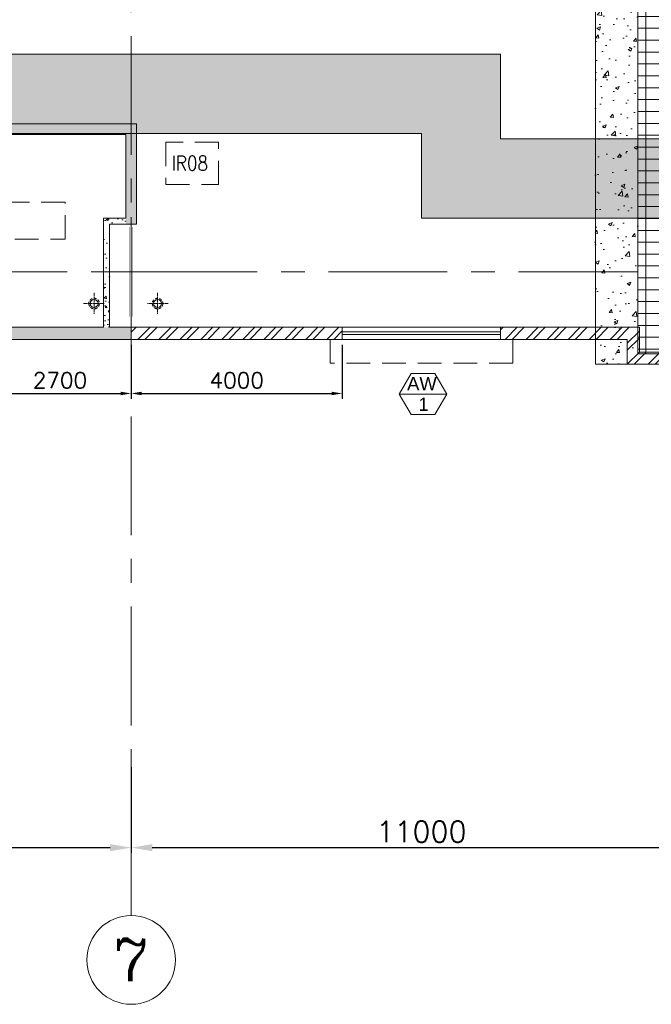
# Model space of a CAD drawing. Header units: inches. Extents: x 709340 to 1075215, y 37864 to 402163.
# Tile 35 of 56: x 852138 to 864106, y 138574 to 157213. Entities that reach past the tile are written whole.
import ezdxf
from ezdxf.enums import TextEntityAlignment as Align

# ---------------------------------------------------------------- set-up
doc = ezdxf.new("R2010")
doc.units = ezdxf.units.IN
doc.header["$LTSCALE"] = 1800
doc.header["$MEASUREMENT"] = 0
for name, pattern in [('1 NORTH ELEVATION$0$NORTH ELEVATION$0$HIDDEN', [0.375, 0.25, -0.125]), ('CENTER', [2, 1.25, -0.25, 0.25, -0.25]), ('CENTER2', [1.125, 0.75, -0.125, 0.125, -0.125]), ('HIDDEN', [0.375, 0.25, -0.125]), ('HIDDEN2', [0.1875, 0.125, -0.0625])]:
    doc.linetypes.add(name, pattern=pattern)
doc.layers.get('0').update_dxf_attribs({"color": 253, "lineweight": 5})
doc.layers.get('Defpoints').update_dxf_attribs({"lineweight": 18})
for name, color, linetype, lineweight in [('2CON', 1, 'Continuous', 13), ('4MM', 4, 'Continuous', 20), ('A-REMOVABLE GRATING', 252, 'Continuous', 9), ('A-WIN TAG', 3, 'Continuous', 13), ('CEN', 8, 'CENTER', 18), ('CL', 8, 'CENTER', 15), ('COL', 1, 'Continuous', 18), ('CONCRETE', 145, 'Continuous', 18), ('DIM', 4, 'Continuous', 18), ('dimension line', 4, 'Continuous', 13), ('EQUIP', 8, 'HIDDEN', 9), ('GRID', 8, 'CENTER', 18), ('RAIN WATER', 6, 'Continuous', 18), ('SUNSHADE', 2, '1 NORTH ELEVATION$0$NORTH ELEVATION$0$HIDDEN', 13), ('TEXT', 3, 'Continuous', 18), ('WALL', 6, 'Continuous', 18), ('WALL HATCH', 8, 'Continuous', 13), ('WINDOW', 3, 'Continuous', 13)]:
    doc.layers.add(name, color=color, linetype=linetype, lineweight=lineweight)
doc.styles.add('ROAMNS', font='ROMANS.shx')
doc.styles.add('ROMANC', font='ROMANC.SHX')
doc.styles.add('ROMANS', font='romans.shx')
doc.styles.get("Standard").update_dxf_attribs({"font": 'arial.ttf'})
doc.dimstyles.new('DIM INT 1', dxfattribs={"dimtxt": 300, "dimasz": 200, "dimexe": 100, "dimexo": 100, "dimgap": 100, "dimtad": 1, "dimdec": 0, "dimzin": 13, "dimdsep": 46, "dimlunit": 5, "dimtxsty": 'ROAMNS', "dimblk2": 'OBLIQUE', "dimcen": 0.09, "dimclrd": 9, "dimclre": 9, "dimclrt": 4, "dimadec": 0, "dimazin": 0, "dimtfac": 1, "dimtdec": 0, "dimtix": 1, "dimtmove": 2, "dimatfit": 3, "dimfxl": 1, "dimtolj": 1, "dimtzin": 13, "dimarcsym": 0})
doc.dimstyles.new('DIM100 x2', dxfattribs={"dimscale": 0, "dimtxt": 400, "dimasz": 400, "dimexe": 100, "dimexo": 100, "dimgap": 100, "dimtad": 1, "dimdec": 0, "dimzin": 13, "dimdsep": 46, "dimtxsty": 'ROMANS', "dimblk2": 'OBLIQUE', "dimcen": 100, "dimdle": 100, "dimclrd": 9, "dimclre": 9, "dimclrt": 4, "dimadec": 0, "dimazin": 0, "dimtfac": 1.1, "dimtdec": 0, "dimtix": 1, "dimtmove": 2, "dimatfit": 3, "dimfxl": 1, "dimtolj": 1, "dimtzin": 13, "dimarcsym": 0})
pattern_1 = [(50, (1547.74, 144.42), (358.63009, -31.37607), [37.5, -412.5]), (355, (1547.74, 144.42), (-69.37567, 376.09607), [30, -330]), (100.451444, (1577.62, 141.8), (289.25442, 344.72), [31.8701, -350.57106]), (46.1842, (1547.74, 244.4), (533.62067, -82.75964), [56.25, -618.75]), (96.635635, (1592.2, 237.5), (467.33097, 487.0593), [47.80517, -525.85688]), (351.184164, (1547.74, 244.4), (467.33097, 487.0593), [45, -495]), (21, (1597.74, 219.42), (298.45353, -201.30945), [37.5, -412.5]), (326, (1597.74, 219.42), (121.65767, 362.57502), [30, -330]), (71.451445, (1622.6, 202.65), (420.11119, 161.26558), [31.8701, -350.57106]), (37.5, (1547.74, 144.42), (6.079928, 166.446927), [0, -326, 0, -335, 0, -331.25]), (7.5, (1547.74, 144.42), (131.53477, 197.205856), [0, -191, 0, -318.5, 0, -126.25]), (327.5, (1436.24, 144.42), (266.911218, -11.277436), [0, -125, 0, -390, 0, -517.5]), (317.5, (1386.24, 144.42), (291.593085, 50.05249), [0, -162.5, 0, -259, 0, -367.5])]

# ---------------------------------------------------------------- blocks, each defined once
blk = doc.blocks.new('COL A')
at = {"layer": '4MM', "const_width": 3}
for points in [[(-412, 900), (412, 900), (412, 850), (-412, 850)], [(-25, 850), (25, 850), (25, -850), (-25, -850)], [(-412, -850), (412, -850), (412, -900), (-412, -900)]]:
    blk.add_lwpolyline(points, close=True, dxfattribs=at)
at = {"layer": 'CL', "color": 25}
for p, q in [((0, -900), (0, 1032)), ((556, 0), (-495, 0))]:
    blk.add_line(p, q, dxfattribs=at)
blk = doc.blocks.new('A-ROW COLUMN')
blk.add_line((181169, 40840), (181169, 42640))
at = {"layer": 'CEN'}
for p, q in [((181169, 40840), (181169, 42640)), ((180977, 41740), (181360, 41740))]:
    blk.add_line(p, q, dxfattribs=at)
blk.add_blockref('COL A', (181169, 41740))
blk = doc.blocks.new('*D414')
at = {"layer": 'Defpoints', "color": 0, "transparency": 16777216}
for p in [(854251, 143165), (843751, 142021), (854251, 141540)]:
    blk.add_point(p, dxfattribs=at)
at = {"layer": 'dimension line', "color": 9, "lineweight": -2, "transparency": 16777216}
for p, q in [((854251, 143065), (854251, 141440)), ((843751, 141921), (843751, 141440)), ((844151, 141540), (853851, 141540))]:
    blk.add_line(p, q, dxfattribs=at)
at = {"layer": 'dimension line', "color": 9, "transparency": 16777216}
for points in [[(844151, 141606), (844151, 141473), (843751, 141540)], [(853851, 141606), (853851, 141473), (854251, 141540)]]:
    blk.add_solid(points, dxfattribs=at)
at = {"layer": 'dimension line', "color": 4, "transparency": 16777216, "insert": (849001, 141840), "char_height": 400, "attachment_point": 5, "style": 'ROMANS'}
blk.add_mtext('\\A1;10500', dxfattribs=at)
blk = doc.blocks.new('_Oblique')
at = {"color": 0, "linetype": 'ByBlock', "lineweight": -2}
blk.add_line((-0.5, -0.5), (0.5, 0.5), dxfattribs=at)
blk = doc.blocks.new('*D415')
at = {"layer": 'Defpoints', "color": 0, "transparency": 16777216}
for p in [(854251, 143165), (865251, 142877), (865251, 141540)]:
    blk.add_point(p, dxfattribs=at)
at = {"layer": 'dimension line', "color": 9, "lineweight": -2, "transparency": 16777216}
for p, q in [((854251, 143065), (854251, 141440)), ((865251, 142777), (865251, 141440)), ((854651, 141540), (864851, 141540))]:
    blk.add_line(p, q, dxfattribs=at)
at = {"layer": 'dimension line', "color": 9, "transparency": 16777216}
for points in [[(854651, 141606), (854651, 141473), (854251, 141540)], [(864851, 141606), (864851, 141473), (865251, 141540)]]:
    blk.add_solid(points, dxfattribs=at)
at = {"layer": 'dimension line', "color": 4, "transparency": 16777216, "insert": (859751, 141840), "char_height": 400, "attachment_point": 5, "style": 'ROMANS'}
blk.add_mtext('\\A1;11000', dxfattribs=at)
blk = doc.blocks.new('A$C606C4837')
h = blk.add_hatch()
h.set_pattern_fill('DOTS', color=8, scale=5000)
h.set_pattern_definition([(0, (0, -1000), (156.25, 312.5), [0, -312.5])])
h.paths.add_polyline_path([(-67175, -8700), (-67175, -10200), (-33175, -10200), (-33175, -8832), (-4175, -8832), (-4175, -10432), (-2675, -10432), (-1175, -10432), (-1175, -8932), (-2675, -8932), (-2675, -7332), (-34675, -7332), (-34675, -8700)])
h = blk.add_hatch()
h.set_pattern_fill('DOTS', color=8, scale=5000)
h.set_pattern_definition([(0, (-90465, -150587.05), (156.25, 312.5), [0, -312.5])])
h.paths.add_polyline_path([(49414, -10468), (49414, -8968), (46825, -8968), (46825, -7450), (21166, -7450), (21166, -8932), (-1175, -8932), (-1175, -10432), (22666, -10432), (22666, -8950), (45325, -8950), (45325, -10468)])
at = {"layer": 'DIM', "color": 8}
for p, q in [((-34675, -7332), (-2675, -7332)), ((-2675, -7332), (-2675, -8932)), ((-33175, -8832), (-4175, -8832)), ((-4175, -8832), (-4175, -10432)), ((-2675, -8932), (-1175, -8932)), ((-1175, -8932), (21166, -8932)), ((-4175, -10432), (22666, -10432))]:
    blk.add_line(p, q, dxfattribs=at)
blk = doc.blocks.new('*D504')
at = {"layer": 'Defpoints', "color": 0, "transparency": 16777216}
for p in [(851551, 151160), (854251, 151160), (854251, 150137)]:
    blk.add_point(p, dxfattribs=at)
at = {"layer": 'TEXT', "color": 9, "lineweight": -2, "transparency": 16777216}
for p, q in [((851551, 151060), (851551, 150037)), ((854251, 151060), (854251, 150037)), ((851751, 150137), (854051, 150137))]:
    blk.add_line(p, q, dxfattribs=at)
at = {"layer": 'TEXT', "color": 9, "transparency": 16777216}
for points in [[(851751, 150170), (851751, 150104), (851551, 150137)], [(854051, 150170), (854051, 150104), (854251, 150137)]]:
    blk.add_solid(points, dxfattribs=at)
at = {"layer": 'TEXT', "color": 4, "transparency": 16777216, "insert": (852901, 150387), "char_height": 300, "attachment_point": 5, "style": 'ROAMNS', "bg_fill": 3, "box_fill_scale": 1.25, "bg_fill_color": 256, "bg_fill_true_color": 13158600, "bg_fill_transparency": 0}
blk.add_mtext('\\A1;2700', dxfattribs=at)
blk = doc.blocks.new('A$C04635394')
h = blk.add_hatch()
h.set_pattern_fill('AR-CONC', color=256, scale=100)
h.paths.add_polyline_path([(-12200, -17750), (-11400, -17750), (-11400, -8588), (-12236, -7645)])
for p, q in [((-11400, -8588), (-11400, -17550)), ((-12200, -17750), (-12200, -8793)), ((-9554, -17550), (-11400, -17550)), ((-10354, -17750), (-12200, -17750))]:
    blk.add_line(p, q)
blk = doc.blocks.new('RWDP')
at = {"layer": 'RAIN WATER', "linetype": 'CENTER2', "ltscale": 0.05}
for p, q in [((500, -400), (500, -800)), ((700, -600), (300, -600))]:
    blk.add_line(p, q, dxfattribs=at)
at = {"layer": 'RAIN WATER', "linetype": 'HIDDEN2', "ltscale": 0.25}
blk.add_circle((500, -600), 100, dxfattribs=at)
at = {"layer": 'RAIN WATER', "ltscale": 0.25}
blk.add_circle((500, -600), 75, dxfattribs=at)
blk = doc.blocks.new('*D523')
at = {"color": 9, "lineweight": -2, "transparency": 16777216}
for p, q in [((858251, 151060), (858251, 150037)), ((854251, 150449), (854251, 150037)), ((854451, 150137), (858051, 150137))]:
    blk.add_line(p, q, dxfattribs=at)
at = {"color": 9, "transparency": 16777216}
for points in [[(854451, 150170), (854451, 150104), (854251, 150137)], [(858051, 150170), (858051, 150104), (858251, 150137)]]:
    blk.add_solid(points, dxfattribs=at)
at = {"layer": 'Defpoints', "color": 0, "transparency": 16777216}
for p in [(858251, 151160), (854251, 150549), (858251, 150137)]:
    blk.add_point(p, dxfattribs=at)
at = {"color": 4, "transparency": 16777216, "insert": (856251, 150387), "char_height": 300, "attachment_point": 5, "style": 'ROAMNS', "bg_fill": 3, "box_fill_scale": 1.25, "bg_fill_color": 256, "bg_fill_true_color": 13158600, "bg_fill_transparency": 0}
blk.add_mtext('\\A1;4000', dxfattribs=at)

msp = doc.modelspace()

# ---------------------------------------------------------------- hatches: boundary and pattern name
at = {"layer": 'A-REMOVABLE GRATING'}
h = msp.add_hatch(dxfattribs=at)
h.set_pattern_fill('GRATE', color=256, scale=7200, style=0)
h.paths.add_polyline_path([(865250.9, 161139.9), (865126.9, 161139.9), (863486.9, 162989.9), (861184.4, 162989.9), (861184.4, 162858.4), (863849.4, 159852.1), (863849.4, 158439.9), (865250.9, 158439.9), (865250.9, 159389.9), (864975.9, 159389.9), (864975.9, 159421.9), (865000.9, 159421.9), (865000.9, 159857.9), (864975.9, 159857.9), (864975.9, 159889.9), (865250.9, 159889.9)])
h.paths.add_polyline_path([(875250.9, 161139.9), (865250.9, 161139.9), (865250.9, 159889.9), (865525.9, 159889.9), (865525.9, 159857.9), (865500.9, 159857.9), (865500.9, 159639.9), (875000.9, 159639.9), (875000.9, 159857.9), (874975.9, 159857.9), (874975.9, 159889.9), (875250.9, 159889.9)])
h.paths.add_polyline_path([(875250.9, 159389.9), (874975.9, 159389.9), (874975.9, 159421.9), (875000.9, 159421.9), (875000.9, 159639.9), (865500.9, 159639.9), (865500.9, 159421.9), (865525.9, 159421.9), (865525.9, 159389.9), (865250.9, 159389.9), (865250.9, 154957.7), (875250.9, 154957.7)])
edge = h.paths.add_edge_path(flags=16)
edge.add_line((870769, 157623.6), (870769, 157623.6))
edge.add_line((870769, 157623.6), (870765.3, 157609.5))
edge.add_line((870765.3, 157609.5), (870902.7, 157609.5))
edge.add_line((870902.7, 157609.5), (870902.7, 157623.6))
edge.add_line((870902.7, 157623.6), (870769, 157623.6))
edge.add_arc((870902.7, 157580), 140.6, 161.94045, 173.68428)
edge.add_line((870763, 157595.5), (870902.7, 157595.5))
edge.add_line((870902.7, 157595.5), (870902.7, 157609.5))
edge.add_line((870902.7, 157609.5), (870765.3, 157609.5))
edge.add_line((870765.3, 157609.5), (870763, 157595.7))
edge.add_arc((870902.7, 157580), 140.6, 161.94045, 173.60849, ccw=False)
edge = h.paths.add_edge_path(flags=16)
edge.add_line((870736.9, 157580), (870902.7, 157580))
edge.add_line((870902.7, 157580), (871043.4, 157580))
edge.add_arc((870902.7, 157580), 140.6, -6.29055, 0.00174, ccw=False)
edge.add_line((871042.5, 157564.6), (871042.5, 157564.6))
edge.add_line((871042.5, 157564.6), (871043.4, 157578.5))
edge.add_arc((870902.7, 157580), 140.6, 269.9981, 359.39936, ccw=False)
edge.add_arc((870902.7, 157580), 140.6, 179.42748, 269.99955, ccw=False)
edge.add_line((870762.1, 157581.4), (870762.1, 157581.4))
edge.add_line((870762.1, 157581.4), (870736.9, 157580))
h.paths.add_polyline_path([(870902.7, 157536.5), (871036.4, 157536.5), (871040.2, 157550.5), (870902.7, 157550.5)], flags=0)
h.paths.add_polyline_path([(865250.9, 158439.9), (863849.4, 158439.9), (863849.4, 154957.7), (865250.9, 154957.7)])
h.paths.add_polyline_path([(885799.4, 159639.9), (875500.9, 159639.9), (875500.9, 159421.9), (875525.9, 159421.9), (875525.9, 159389.9), (875250.9, 159389.9), (875250.9, 153457.7), (885799.4, 153457.7)])
h.paths.add_polyline_path([(885091.6, 155642.7), (885091.6, 155080.2), (884460.4, 155080.2), (884460.4, 155642.7)], flags=16)
h.paths.add_polyline_path([(885022.9, 155502), (885022.9, 155220.8), (884601, 155220.8), (884601, 155502)], flags=0)
edge = h.paths.add_edge_path(flags=0)
edge.add_arc((885050.9, 158339.9), 250, 0, 360)
edge = h.paths.add_edge_path(flags=0)
edge.add_arc((885050.9, 157339.9), 250, 0, 360)
h.paths.add_polyline_path([(885799.4, 161139.9), (875250.9, 161139.9), (875250.9, 159889.9), (875525.9, 159889.9), (875525.9, 159857.9), (875500.9, 159857.9), (875500.9, 159639.9), (885799.4, 159639.9)])
h.paths.add_polyline_path([(875250.9, 154957.7), (865250.9, 154957.7), (865250.9, 153457.7), (875250.9, 153457.7), (875250.9, 153471.6)])
h.paths.add_polyline_path([(865250.9, 154957.7), (863849.4, 154957.7), (863849.4, 153457.7), (865250.9, 153457.7)])
h.paths.add_polyline_path([(865225.9, 153289.9), (864838.4, 153289.9), (864838.4, 153339.9), (865250.9, 153339.9), (865250.9, 153457.7), (863849.4, 153457.7), (863849.4, 152439.9), (865225.9, 152439.9)])
h.paths.add_polyline_path([(865250.9, 151539.9), (864838.4, 151539.9), (864838.4, 151589.9), (865225.9, 151589.9), (865225.9, 152439.9), (865059.3, 152439.9), (864755.4, 152439.9), (863849.4, 152439.9), (863849.4, 150889.9), (865250.9, 150889.9)])
h.paths.add_polyline_path([(875250.9, 151539.9), (874838.4, 151539.9), (874838.4, 151589.9), (875225.9, 151589.9), (875225.9, 152439.9), (875059.3, 152439.9), (874755.4, 152439.9), (865275.9, 152439.9), (865275.9, 151589.9), (865663.4, 151589.9), (865663.4, 151539.9), (865250.9, 151539.9), (865250.9, 150889.9), (865695, 150889.9), (865695, 149139.9), (875250.9, 149139.9)])
h.paths.add_polyline_path([(870935.3, 150069), (871385.3, 150069), (871610.3, 149679.3), (871385.3, 149289.6), (870935.3, 149289.6), (870710.3, 149679.3)], flags=16)
h.paths.add_polyline_path([(875225.9, 153289.9), (874838.4, 153289.9), (874838.4, 153339.9), (875250.9, 153339.9), (875250.9, 153457.7), (865250.9, 153457.7), (865250.9, 153339.9), (865663.4, 153339.9), (865663.4, 153289.9), (865275.9, 153289.9), (865275.9, 152439.9), (865442.5, 152439.9), (865806.5, 152439.9), (875225.9, 152439.9)])
h.paths.add_polyline_path([(885799.4, 153457.7), (875250.9, 153457.7), (875250.9, 153339.9), (875663.4, 153339.9), (875663.4, 153289.9), (875275.9, 153289.9), (875275.9, 152439.9), (875442.5, 152439.9), (875806.5, 152439.9), (885799.4, 152439.9)])
h.paths.add_polyline_path([(885799.4, 152439.9), (875275.9, 152439.9), (875275.9, 151589.9), (875663.4, 151589.9), (875663.4, 151539.9), (875250.9, 151539.9), (875250.9, 149139.9), (885799.4, 149139.9)])
h.paths.add_polyline_path([(879916.1, 150216.5), (880366.1, 150216.5), (880591.1, 149826.8), (880366.1, 149437.1), (879916.1, 149437.1), (879691.1, 149826.8)], flags=16)
h.paths.add_polyline_path([(871121.9, 157444.2), (873476.2, 157444.2), (873476.2, 158129.9), (871121.9, 158129.9)], flags=16)
h.paths.add_polyline_path([(885765.7, 156594.2), (885765.7, 159087), (884426.4, 159087), (884426.4, 156594.2)], flags=16)
h.paths.add_polyline_path([(884846.8, 151774.3), (884846.8, 154041)])
h.paths.add_polyline_path([(871023.3, 149307.3), (871343.1, 149307.3), (871343.1, 149683.9), (871023.3, 149683.9)], flags=0)
h.paths.add_polyline_path([(870833.4, 149685.4), (871447.8, 149685.4), (871447.8, 150073.2), (870833.4, 150073.2)], flags=16)
h.paths.add_polyline_path([(874326.1, 150515.3), (875996.1, 150515.3), (875996.1, 150965.3), (874326.1, 150965.3)])
h.paths.add_polyline_path([(874327.2, 150967.8), (876420.1, 150967.8), (876420.1, 151417.8), (874327.2, 151417.8)])
h.paths.add_polyline_path([(879961.5, 149454.8), (880281.3, 149454.8), (880281.3, 149831.4), (879961.5, 149831.4)], flags=0)
h.paths.add_polyline_path([(879814.2, 149832.9), (880428.6, 149832.9), (880428.6, 150220.7), (879814.2, 150220.7)], flags=16)
at = {"layer": 'CONCRETE'}
h = msp.add_hatch(dxfattribs=at)
h.set_pattern_fill('AR-CONC', color=256, scale=50, style=0)
h.set_pattern_definition(pattern_1)
h.paths.add_polyline_path([(843750.9, 155239.9), (843650.9, 155239.9), (843650.9, 153339.9), (843750.9, 153339.9)])
h.paths.add_polyline_path([(854250.9, 155239.9), (843750.9, 155239.9), (843750.9, 153339.9), (843850.9, 153339.9), (843850.9, 155039.9), (854150.9, 155039.9), (854150.9, 153339.9), (854250.9, 153339.9)])
h.paths.add_polyline_path([(854350.9, 155239.9), (854250.9, 155239.9), (854250.9, 153339.9), (854350.9, 153339.9)])
h = msp.add_hatch(dxfattribs=at)
h.set_pattern_fill('AR-CONC', color=256, scale=50, style=0)
h.set_pattern_definition([(50, (0, 0), (358.63009, -31.37607), [37.5, -412.5]), (355, (0, 0), (-69.37567, 376.09607), [30, -330]), (100.451444, (29.9, -2.6), (289.25442, 344.72), [31.8701, -350.57106]), (46.1842, (0, 100), (533.62067, -82.75964), [56.25, -618.75]), (96.635635, (44.47, 93.1), (467.33097, 487.0593), [47.80517, -525.85688]), (351.184164, (0, 100), (467.33097, 487.0593), [45, -495]), (21, (50, 75), (298.45353, -201.30945), [37.5, -412.5]), (326, (50, 75), (121.65767, 362.57502), [30, -330]), (71.451445, (74.87, 58.22), (420.11119, 161.26558), [31.8701, -350.57106]), (37.5, (0, 0), (6.079928, 166.446927), [0, -326, 0, -335, 0, -331.25]), (7.5, (0, 0), (131.53477, 197.205856), [0, -191, 0, -318.5, 0, -126.25]), (327.5, (-111.5, 0), (266.911218, -11.277436), [0, -125, 0, -390, 0, -517.5]), (317.5, (-161.5, 0), (291.593085, 50.05249), [0, -162.5, 0, -259, 0, -367.5])])
h.paths.add_polyline_path([(853838.4, 152439.9), (853755.4, 152439.9), (853723.4, 152439.9), (853723.4, 151389.9), (853838.4, 151389.9)])
h.paths.add_polyline_path([(853838.4, 153339.9), (854150.9, 153339.9), (854150.9, 153454.9), (853723.4, 153454.9), (853723.4, 152439.9), (853838.4, 152439.9)])
at = {"layer": 'WALL HATCH'}
h = msp.add_hatch(dxfattribs=at)
h.set_pattern_fill('ANSI32', color=256, scale=750, style=0)
h.set_pattern_definition([(45, (0, 600), (-198.87378, 198.87378), []), (45, (132.58, 600), (-198.87378, 198.87378), [])])
h.paths.add_polyline_path([(865250.9, 148339.9), (866075.9, 148339.9), (866075.9, 148569.9), (865480.9, 148569.9), (865480.9, 150919.9), (865250.9, 150919.9)])
h.paths.add_polyline_path([(865877.9, 149162.9), (865877.9, 149154.9), (865992.9, 149154.9), (866057.9, 149154.9), (866057.9, 149162.9)], flags=17)
edge = h.paths.add_edge_path(flags=17)
edge.add_line((865867.9, 148954.9), (865992.9, 148954.9))
edge.add_line((865992.9, 148954.9), (865992.9, 148958.2))
edge.add_arc((865998.9, 148958.2), 6, 92.48955, 180, ccw=False)
edge.add_line((865998.7, 148964.2), (866056.2, 148966.7))
edge.add_arc((866055.9, 148972.7), 6, 272.48955, 360)
edge.add_line((866061.9, 148972.7), (866061.9, 149137.2))
edge.add_arc((866055.9, 149137.2), 6, 0, 87.51045)
edge.add_line((866056.2, 149143.2), (865998.7, 149145.7))
edge.add_arc((865998.9, 149151.7), 6, 180, 267.51045, ccw=False)
edge.add_line((865992.9, 149151.7), (865992.9, 149154.9))
edge.add_line((865992.9, 149154.9), (866067.9, 149154.9))
edge.add_line((866067.9, 149154.9), (866067.9, 149144.9))
edge.add_line((866067.9, 149144.9), (866075.9, 149144.9))
edge.add_line((866075.9, 149144.9), (866075.9, 148964.9))
edge.add_line((866075.9, 148964.9), (866067.9, 148964.9))
edge.add_line((866067.9, 148964.9), (866067.9, 148954.9))
edge.add_line((866067.9, 148954.9), (866057.9, 148954.9))
edge.add_line((866057.9, 148954.9), (866057.9, 148946.9))
edge.add_line((866057.9, 148946.9), (865877.9, 148946.9))
edge.add_line((865877.9, 148946.9), (865877.9, 148954.9))
edge.add_line((865877.9, 148954.9), (865867.9, 148954.9))
edge.add_line((865867.9, 148954.9), (865867.9, 148964.9))
edge.add_line((865867.9, 148964.9), (865859.9, 148964.9))
edge.add_line((865859.9, 148964.9), (865859.9, 149144.9))
edge.add_line((865859.9, 149144.9), (865867.9, 149144.9))
edge.add_line((865867.9, 149144.9), (865867.9, 148954.9))
h.paths.add_polyline_path([(863880.9, 150919.9), (863880.9, 151389.9), (861250.9, 151389.9), (861250.9, 151159.9), (863650.9, 151159.9), (863650.9, 150689.9), (865250.9, 150689.9), (865250.9, 150919.9)])

# ---------------------------------------------------------------- linework, layer by layer
msp.add_circle((854250.9, 139414), 840.3)
msp.add_circle((854250.9, 139414), 840.3)
at = {"layer": '2CON'}
msp.add_line((860229.8, 150126.6), (859329.8, 150126.6), dxfattribs=at)
at = {"layer": 'A-WIN TAG'}
msp.add_lwpolyline([(859554.8, 149736.9), (859329.8, 150126.6), (859554.8, 150516.4), (860004.8, 150516.4), (860229.8, 150126.6), (860004.8, 149736.9)], close=True, dxfattribs=at)
at = {"layer": 'EQUIP'}
for points in [[(854907.6, 154093.3), (855907.6, 154093.3), (855907.6, 154893.3), (854907.6, 154893.3)], [(850696.9, 153059.9), (852996.9, 153059.9), (852996.9, 153759.9), (850696.9, 153759.9)]]:
    msp.add_lwpolyline(points, close=True, dxfattribs=at)
at = {"layer": 'GRID'}
msp.add_line((928639.6, 152439.9), (775898.7, 152439.9), dxfattribs=at)
at = {"layer": 'SUNSHADE'}
msp.add_lwpolyline([(861480.9, 151159.9), (861480.9, 150709.9), (858020.9, 150709.9), (858020.9, 151159.9)], dxfattribs=at)
at = {"layer": 'WALL'}
for p, q in [((843635.9, 155239.9), (854350.9, 155239.9)), ((854350.9, 153339.9), (854350.9, 155239.9)), ((843865.9, 155039.9), (854150.9, 155039.9)), ((854150.9, 153454.9), (854150.9, 155039.9)), ((853723.4, 153454.9), (853723.4, 151389.9)), ((854150.9, 153454.9), (853723.4, 153454.9)), ((854150.9, 153339.9), (853838.4, 153339.9)), ((853838.4, 153339.9), (853838.4, 151389.9)), ((854150.9, 153339.9), (854350.9, 153339.9)), ((851550.9, 151389.9), (853723.4, 151389.9)), ((853838.4, 151389.9), (863880.9, 151389.9)), ((858250.9, 151159.9), (858250.9, 151389.9)), ((861250.9, 151159.9), (861250.9, 151389.9)), ((863880.9, 151389.9), (863880.9, 150919.9)), ((863650.9, 151159.9), (863650.9, 150689.9)), ((865480.9, 150919.9), (863880.9, 150919.9)), ((865250.9, 150689.9), (863650.9, 150689.9))]:
    msp.add_line(p, q, dxfattribs=at)
at = {"layer": 'WINDOW', "ltscale": 100}
for p, q in [((858250.9, 151301.3), (861250.9, 151301.3)), ((858250.9, 151251.3), (861250.9, 151251.3))]:
    msp.add_line(p, q, dxfattribs=at)
msp.add_lwpolyline([(861250.9, 151159.9), (861250.9, 151389.9), (858250.9, 151389.9), (858250.9, 151159.9)], close=True, dxfattribs=at)

# ---------------------------------------------------------------- block references
at = {"layer": 'COL'}
msp.add_blockref('A-ROW COLUMN', (673082.4, 110700.2), dxfattribs=at)
at = {"layer": 'CONCRETE'}
msp.add_blockref('A$C04635394', (875249.4, 168439.9), dxfattribs=at)
at = {"layer": 'DIM'}
msp.add_blockref('A$C606C4837', (863925.9, 163889.9), dxfattribs=at)
at = {"layer": 'RAIN WATER', "xscale": -1}
msp.add_blockref('RWDP', (854048, 152439.9), dxfattribs=at)
at = {"layer": 'RAIN WATER'}
msp.add_blockref('RWDP', (854250.9, 152439.9), dxfattribs=at)

# ---------------------------------------------------------------- texts
at = {"layer": 'A-WIN TAG'}
for s, p in [('AW', (859760.1, 150323.3)), ('1', (859791.4, 149933.2))]:
    msp.add_text(s, height=250, dxfattribs=at).set_placement(p, align=Align.MIDDLE)
at = {"layer": 'TEXT', "style": 'ROMANS', "width": 0.85}
msp.add_text('IR08', height=275, dxfattribs=at).set_placement((855016.2, 154358.9))
at = {"layer": 'TEXT', "style": 'ROMANC'}
msp.add_text('7', height=800, dxfattribs=at).set_placement((854250.9, 139414), align=Align.MIDDLE)

# ---------------------------------------------------------------- dimensions: what is measured, and where the dimension line sits
at = {"layer": 'dimension line'}
for base, p1, p2, picture, middle in [((854250.9, 141539.6), (843750.9, 142021.3), (854250.9, 143165.2), '*D414', (849000.9, 141839.6)), ((865250.9, 141539.6), (854250.9, 143165.2), (865250.9, 142877.3), '*D415', (859750.9, 141839.6))]:
    dim = msp.add_linear_dim(base=base, p1=p1, p2=p2, dimstyle='DIM100 x2', override={"dimscale": 1}, dxfattribs=at)
    dim.commit()
    dim.dimension.update_dxf_attribs({"geometry": picture, "text_midpoint": middle})

# ---------------------------------------------------------------- next in the draw order: dimensions: what is measured, and where the dimension line sits
at = {"layer": 'TEXT', "color": 139}
dim = msp.add_linear_dim(base=(854250.9, 150137.1), p1=(851550.9, 151159.9), p2=(854250.9, 151159.9), dimstyle='DIM INT 1', override={"dimfxl": 2.5, "dimtfill": 1, "dimarcsym": 2}, dxfattribs=at)
dim.commit()
dim.dimension.update_dxf_attribs({"geometry": '*D504', "text_midpoint": (852900.9, 150387.1)})

# ---------------------------------------------------------------- next in the draw order: hatches: boundary and pattern name
at = {"layer": 'CONCRETE'}
h = msp.add_hatch(dxfattribs=at)
h.set_pattern_fill('AR-CONC', color=256, scale=50, style=0)
h.set_pattern_definition(pattern_1)
h.paths.add_polyline_path([(843750.9, 151359.9), (843750.9, 151159.9), (844750.9, 151159.9), (844750.9, 151359.9)])
h.paths.add_polyline_path([(847250.9, 151159.9), (847250.9, 151359.9), (845750.9, 151359.9), (845750.9, 151159.9)])
h.paths.add_polyline_path([(848250.9, 151359.9), (848250.9, 151159.9), (849550.9, 151159.9), (849550.9, 151359.9)])
h.paths.add_polyline_path([(854250.9, 151159.9), (854250.9, 151389.9), (851550.9, 151389.9), (851550.9, 151159.9)])
h.paths.add_polyline_path([(854250.9, 151389.9), (854250.9, 151159.9), (854250.9, 151159.9), (854250.9, 151389.9)])
at = {"layer": 'WALL HATCH'}
h = msp.add_hatch(dxfattribs=at)
h.set_pattern_fill('ANSI32', color=256, scale=750, angle=-1.3e-14, style=0)
h.paths.add_polyline_path([(854250.9, 151389.9), (854250.9, 151159.9), (854820.9, 151159.9), (858250.9, 151159.9), (858250.9, 151389.9)])

# ---------------------------------------------------------------- next in the draw order: linework, layer by layer
at = {"layer": 'GRID'}
msp.add_line((854250.9, 140254.3), (854250.9, 198939.9), dxfattribs=at)
at = {"layer": 'WALL'}
for p, q in [((854250.9, 151159.9), (854250.9, 151389.9)), ((851550.9, 151159.9), (854820.9, 151159.9)), ((852660.9, 151159.9), (863650.9, 151159.9))]:
    msp.add_line(p, q, dxfattribs=at)

# ---------------------------------------------------------------- next in the draw order: dimensions: what is measured, and where the dimension line sits
at = {"color": 250}
dim = msp.add_linear_dim(base=(858250.9, 150137.1), p1=(854250.9, 150548.5), p2=(858250.9, 151159.9), dimstyle='DIM INT 1', override={"dimfxl": 2.5, "dimtfill": 1, "dimarcsym": 2}, dxfattribs=at)
dim.commit()
dim.dimension.update_dxf_attribs({"geometry": '*D523', "text_midpoint": (856250.9, 150387.1)})

doc.saveas('drawing.dxf')
